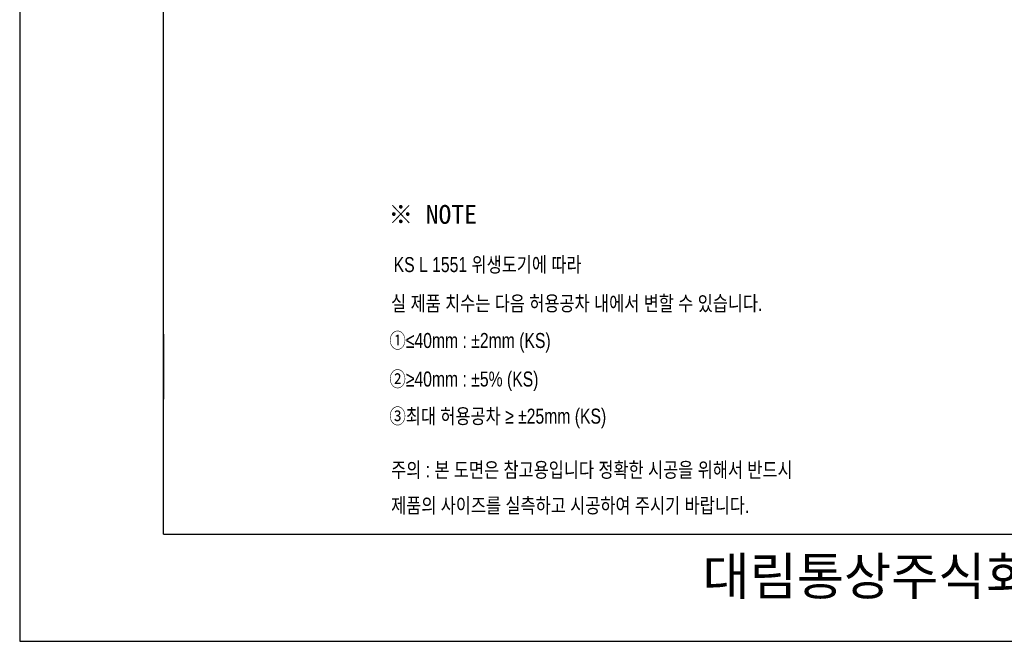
# Model space of a CAD drawing. Extents: x 66608 to 69033, y 58240 to 61670.
# Tile 1 of 8: x 66608 to 67918, y 58240 to 59067. Entities that reach past the tile are written whole.
import ezdxf
from ezdxf.lldxf.tags import DXFTag

# ---------------------------------------------------------------- set-up
doc = ezdxf.new("R2010")
doc.units = 0
doc.header["$MEASUREMENT"] = 0
doc.layers.get('0').update_dxf_attribs({"linetype": 'CONTINUOUS'})
for name, color, linetype in [('2', 2, 'CONTINUOUS'), ('Dim', 4, 'CONTINUOUS'), ('LINE', 7, 'CONTINUOUS'), ('YA', 7, 'CONTINUOUS')]:
    doc.layers.add(name, color=color, linetype=linetype)
doc.styles.add('MtXpl_', font='txt')
doc.styles.add('굴림', font='txt', dxfattribs={"height": 3.2})
doc.styles.add('스타일1', font='txt.shx', dxfattribs={"bigfont": 'ghs.shx'})
tags = doc.linetypes.add('Amconstr', pattern=[9999, 9999, 0]).pattern_tags.tags
tags[6:7] = [DXFTag(74, 4), DXFTag(75, 0), DXFTag(340, '0'), DXFTag(46, 1.0), DXFTag(50, 0.0), DXFTag(44, 0.0), DXFTag(45, 0.0)]
tags[4:5] = [DXFTag(74, 4), DXFTag(75, 0), DXFTag(340, '0'), DXFTag(46, 1.0), DXFTag(50, 0.0), DXFTag(44, 0.0), DXFTag(45, 0.0)]

msp = doc.modelspace()

# ---------------------------------------------------------------- linework, layer by layer
at = {"layer": 'LINE', "linetype": 'Amconstr'}
msp.add_line((67886.6, 58382), (67958.6, 58382), dxfattribs=at)
at = {"layer": 'YA', "color": 7}
for p, q in [((66799.1, 58382), (66799.1, 60479.8)), ((66799.1, 58648.5), (66799.1, 58562)), ((66799.1, 58382), (67886.6, 58382)), ((66871.1, 58382), (67886.6, 58382))]:
    msp.add_line(p, q, dxfattribs=at)
at = {"layer": 'YA', "color": 0}
msp.add_lwpolyline([(66607.8, 58239.5), (69033.3, 58239.5), (69033.3, 61669.9), (66607.8, 61669.9)], close=True, dxfattribs=at)

# ---------------------------------------------------------------- texts
at = {"color": 3, "style": '굴림', "width": 0.8}
for s, p in [('KS L 1551 위생도기에 따라', (67105.4, 58730.9)), ('실 제품 치수는 다음 허용공차 내에서 변할 수 있습니다.', (67102, 58679.3)), ('①≤40mm : ±2mm (KS)', (67099.7, 58629.9)), ('②≥40mm : ±5%%% (KS)', (67099.7, 58578.6)), ('③최대 허용공차 ≥ ±25mm (KS)', (67099.7, 58529.2))]:
    msp.add_text(s, height=20, dxfattribs=at).set_placement(p)
at = {"color": 1, "style": '굴림', "width": 0.8}
for s, p in [('주의 : 본 도면은 참고용입니다 정확한 시공을 위해서 반드시', (67102, 58457.7)), ('제품의 사이즈를 실측하고 시공하여 주시기 바랍니다.', (67102, 58410.3))]:
    msp.add_text(s, height=20, dxfattribs=at).set_placement(p)
at = {"layer": '2', "style": 'MtXpl_'}
msp.add_text('※ NOTE', height=25, dxfattribs=at).set_placement((67098.6, 58795.2))
at = {"layer": 'Dim', "color": 0, "insert": (67389.1, 58351.2), "char_height": 50, "width": 1090, "attachment_point": 1, "style": '스타일1'}
msp.add_mtext('{\\fGulim|b0|i0|c129|p50;       대림통상주식회사\\P}', dxfattribs=at)

doc.saveas('drawing.dxf')
